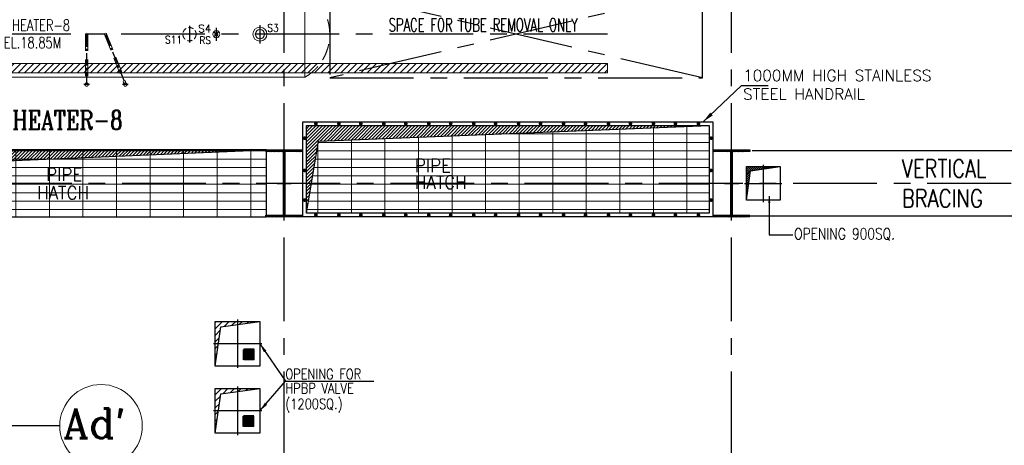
# Model space of a CAD drawing. Header units: inches. Extents: x 306235 to 1392759, y -66369 to 421098.
# Tile 75 of 91: x 508603 to 535014, y 118101 to 129514. Entities that reach past the tile are written whole.
import ezdxf

# ---------------------------------------------------------------- set-up
doc = ezdxf.new("R2010")
doc.units = ezdxf.units.IN
doc.header["$LTSCALE"] = 1800
doc.header["$MEASUREMENT"] = 0
for name, pattern in [('CENTER', [2, 1.25, -0.25, 0.25, -0.25]), ('CENTER2', [1.125, 0.75, -0.125, 0.125, -0.125]), ('HIDDEN', [0.375, 0.25, -0.125])]:
    doc.linetypes.add(name, pattern=pattern)
doc.layers.get('0').update_dxf_attribs({"color": 253, "lineweight": 9})
for name, color, linetype, lineweight in [('1', 7, 'Continuous', 18), ('A-REMOVABLE GRATING', 252, 'Continuous', 9), ('EQUIP', 8, 'HIDDEN', 9), ('STEEL', 231, 'Continuous', 18)]:
    doc.layers.add(name, color=color, linetype=linetype, lineweight=lineweight)
for name, color, linetype in [('BRACING', 1, 'HIDDEN'), ('CEN', 2, 'CENTER'), ('COL', 1, 'Continuous'), ('EXPERIMENT', 6, 'Continuous'), ('GRID', 251, 'CENTER'), ('OPENING', 40, 'Continuous'), ('TEXT', 3, 'Continuous')]:
    doc.layers.add(name, color=color, linetype=linetype)
doc.styles.add('COMPLEX', font='complex')
doc.styles.add('ROAMNS', font='ROMANS.shx')
doc.styles.add('ROMANC', font='ROMANC.SHX')
doc.styles.add('ROMANS', font='romans.shx')
doc.styles.add('ROMANT', font='romant')
doc.dimstyles.new('DIM INT 2.5', dxfattribs={"dimtxt": 250, "dimasz": 180, "dimexe": 100, "dimexo": 100, "dimgap": 100, "dimtad": 1, "dimdec": 0, "dimzin": 13, "dimdsep": 46, "dimlunit": 5, "dimtxsty": 'ROAMNS', "dimcen": 0.09, "dimclrd": 9, "dimclre": 9, "dimclrt": 4, "dimadec": 0, "dimazin": 0, "dimtfac": 1, "dimtdec": 0, "dimtix": 1, "dimtmove": 2, "dimatfit": 3, "dimfxl": 1, "dimtolj": 1, "dimtzin": 13, "dimarcsym": 0})
doc.dimstyles.new('STANDARD1', dxfattribs={"dimtxt": 300, "dimasz": 250, "dimexe": 0, "dimexo": 0, "dimgap": 80, "dimtad": 1, "dimdec": 0, "dimzin": 0, "dimdsep": 46, "dimtxsty": 'ROMANS', "dimcen": 0, "dimclrd": 4, "dimclre": 4, "dimclrt": 7, "dimadec": 0, "dimazin": 0, "dimtfac": 0.09, "dimtdec": 0, "dimtix": 1, "dimtofl": 0, "dimtmove": 0, "dimatfit": 3, "dimfxl": 1, "dimtolj": 1, "dimtzin": 0, "dimarcsym": 0})
doc.dimstyles.new('USER175', dxfattribs={"dimscale": 175, "dimtxt": 2, "dimasz": 1.75, "dimexe": 0, "dimexo": 0, "dimgap": 0.5, "dimtad": 1, "dimdec": 0, "dimzin": 0, "dimdsep": 46, "dimtxsty": 'ROMANS', "dimcen": 0, "dimclrd": 4, "dimclre": 4, "dimclrt": 4, "dimadec": 0, "dimazin": 0, "dimtfac": 0.09, "dimtdec": 0, "dimtix": 1, "dimtofl": 0, "dimtmove": 0, "dimatfit": 3, "dimfxl": 1, "dimtolj": 1, "dimtzin": 0, "dimarcsym": 0})

# ---------------------------------------------------------------- blocks, each defined once
blk = doc.blocks.new('B-ROW COLUMN')
at = {"layer": 'COL'}
h = blk.add_hatch(dxfattribs=at)
h.set_pattern_fill('ANSI31', color=256, scale=200, style=0)
h.set_pattern_definition([(45, (155648.048, 63141.767), (-17.67767, 17.67767), [])])
h.paths.add_polyline_path([(171095, 85178), (172085, 85178), (172085, 85128), (171095, 85128)])
h.paths.add_polyline_path([(171574, 86878), (171606, 86878), (171606, 85178), (171574, 85178)])
h.paths.add_polyline_path([(171095, 86928), (172085, 86928), (172085, 86878), (171095, 86878)])
blk.add_line((171590, 85128), (171590, 86928))
at = {"layer": 'CEN'}
for p, q in [((171590, 85128), (171590, 86928)), ((171399, 86028), (171782, 86028))]:
    blk.add_line(p, q, dxfattribs=at)
at = {"layer": 'COL'}
for points in [[(171095, 86928), (172085, 86928), (172085, 86878), (171095, 86878)], [(171574, 86878), (171606, 86878), (171606, 85178), (171574, 85178)], [(171095, 85178), (172085, 85178), (172085, 85128), (171095, 85128)]]:
    blk.add_lwpolyline(points, close=True, dxfattribs=at)
blk = doc.blocks.new('A$C69771F75')
at = {"layer": 'STEEL'}
h = blk.add_hatch(dxfattribs=at)
h.set_pattern_fill('ANSI31', color=8, scale=1000, style=0)
h.set_pattern_definition([(45, (9091.21, -1383.28), (-88.3883, 88.3883), [])])
h.paths.add_polyline_path([(19673, -785), (19673, -1035), (2630, -1035), (2630, -785)])
at = {"layer": 'CEN', "color": 8}
for p, q in [((22222, 1170), (12222, -1170)), ((22222, -1170), (12222, 1170)), ((5775, -1350), (5625, -1350)), ((6816, -1350), (6666, -1350))]:
    blk.add_line(p, q, dxfattribs=at)
at = {"layer": 'CEN', "linetype": 'CENTER'}
blk.add_line((19673, 0), (-1890, 0), dxfattribs=at)
at = {"layer": 'CEN', "color": 8, "linetype": 'CENTER2', "ltscale": 0.25}
for p, q in [((5700, 0), (5700, -1350)), ((6210, 0), (6741, -1350))]:
    blk.add_line(p, q, dxfattribs=at)
at = {"layer": 'CEN', "color": 8, "linetype": 'CENTER'}
for p, q in [((8460, 225), (8460, -225)), ((9180, 175), (9180, -175)), ((10350, 240), (10350, -252))]:
    blk.add_line(p, q, dxfattribs=at)
at = {"layer": 'CEN', "color": 8}
blk.add_lwpolyline([(22222, 1170), (12222, 1170), (12222, -1170), (22222, -1170)], close=True, dxfattribs=at)
at = {"layer": 'EQUIP', "color": 8, "linetype": 'Continuous'}
for p, q in [((11554, 1155), (11554, -1155)), ((11554, -1155), (400, -1155))]:
    blk.add_line(p, q, dxfattribs=at)
at = {"layer": 'EQUIP', "color": 8}
for p, q in [((5670, 0), (5670, -1318)), ((5730, 0), (5730, -1317)), ((6238, 11), (6757, -1308)), ((9120, -60), (9240, 60)), ((9122, 58), (9238, -58)), ((6182, -11), (6702, -1331))]:
    blk.add_line(p, q, dxfattribs=at)
at = {"layer": 'EQUIP', "color": 8, "linetype": 'Continuous'}
for centre, radius in [((5700, 0), 30), ((5700, 0), 30), ((6210, 0), 30), ((6210, 0), 30), ((9180, 0), 94.5), ((9180, 0), 44.5), ((10350, 0), 188), ((10350, 0), 124)]:
    blk.add_circle(centre, radius, dxfattribs=at)
at = {"layer": 'EQUIP', "color": 8, "linetype": 'HIDDEN', "ltscale": 0.3}
blk.add_circle((8460, 0), 178, dxfattribs=at)
at = {"layer": 'EQUIP', "color": 8}
for centre in [(5700, -1350), (6742, -1350)]:
    blk.add_circle(centre, 44.5, dxfattribs=at)
blk.add_arc((10890, 0), 1332, 299.9106, 60.0894, dxfattribs=at)
at = {"layer": 'STEEL', "color": 8}
blk.add_lwpolyline([(2630, -1035), (19673, -1035), (19673, -785), (2630, -785)], close=True, dxfattribs=at)
at = {"layer": 'EQUIP', "color": 8, "linetype": 'Continuous', "style": 'ROMANS', "width": 0.9}
for s, p in [('S3', (10547, 67)), ('S11', (7801, -246)), ('RS', (8722, -261))]:
    blk.add_text(s, height=200, dxfattribs=at).set_placement(p)
at = {"layer": 'EQUIP', "color": 8, "linetype": 'Continuous', "insert": (9040, 50), "char_height": 200, "attachment_point": 9, "style": 'ROMANS'}
blk.add_mtext('\\A1;S4', dxfattribs=at)
at = {"layer": 'EXPERIMENT', "color": 8, "style": 'COMPLEX', "width": 0.8}
blk.add_text('H.P. HEATER-8', height=500, dxfattribs=at).set_placement((2368, -2550))
at = {"layer": 'TEXT', "color": 8}
for s, height, style, width, p in [('H.P. HEATER-8', 300, 'ROMANT', 0.75, (2942, 91)), ('SPACE FOR TUBE REMOVAL ONLY', 350, 'ROMANS', 0.65, (13801, 75)), ('EL.18.85M', 300, 'ROMANT', 0.75, (3480, -379))]:
    blk.add_text(s, height=height, dxfattribs=dict(at, style=style, width=width)).set_placement(p)

msp = doc.modelspace()

# ---------------------------------------------------------------- hatches: boundary and pattern name
at = {"layer": 'A-REMOVABLE GRATING'}
h = msp.add_hatch(dxfattribs=at)
h.set_pattern_fill('GRATE', color=256, scale=7200, style=0)
h.paths.add_polyline_path([(527097.7, 126675), (516621.4, 126260.2), (516431.5, 125125), (527097.7, 125125)])
h.paths.add_polyline_path([(527097.7, 125125), (516431.5, 125125), (516297.7, 124325), (527097.7, 124325)])
h.paths.add_polyline_path([(519178.6, 124892.1), (520773.2, 124892.1), (520773.2, 125417.1), (519178.6, 125417.1)], flags=9)
h.paths.add_polyline_path([(519178.6, 125342.1), (520336.4, 125342.1), (520336.4, 125867.1), (519178.6, 125867.1)], flags=24)
h = msp.add_hatch(dxfattribs=at)
h.set_pattern_fill('GRATE', color=256, scale=7200, style=0)
h.paths.add_polyline_path([(505167.7, 124225), (515227.7, 124225), (515227.7, 126025), (505167.7, 126025)])
at = {"layer": 'OPENING'}
h = msp.add_hatch(dxfattribs=at)
h.set_pattern_fill('ANSI31', color=256, scale=500, style=0)
h.set_pattern_definition([(45, (387733.95, 39747.354), (-44.194174, 44.194174), [])])
h.paths.add_polyline_path([(527097.7, 126675), (516297.7, 126675), (516297.7, 125775), (516508, 125775), (516621.4, 126260.2)])
h.paths.add_polyline_path([(516523.7, 125772.4), (516297.7, 125775), (516297.7, 124325)])
h = msp.add_hatch(dxfattribs=at)
h.set_pattern_fill('ANSI31', color=256, scale=500, style=0)
h.set_pattern_definition([(45, (376603.95, 39097.354), (-44.194174, 44.194174), [])])
h.paths.add_polyline_path([(515227.7, 126025), (505167.7, 126025), (505167.7, 125125), (505378, 125125), (505491.4, 125610.2)])
h.paths.add_polyline_path([(505378, 125125), (505167.7, 125125), (505167.7, 124225)])
h = msp.add_hatch(dxfattribs=at)
h.set_pattern_fill('ANSI31', color=256, scale=300, style=0)
h.set_pattern_definition([(45, (374778, 40901.91), (-26.516504, 26.516504), [])])
h.paths.add_polyline_path([(528160.9, 125125), (528097.7, 125125), (528097.7, 124675)])
h.paths.add_polyline_path([(528208.6, 125464.1), (528547.7, 125511.7), (528547.7, 125575), (528097.7, 125575), (528097.7, 125125), (528160.9, 125125)])
h.paths.add_polyline_path([(528997.7, 125575), (528547.7, 125575), (528547.7, 125511.7)])
h = msp.add_hatch(dxfattribs=at)
h.set_pattern_fill('ANSI31', color=8, scale=1000, style=0)
h.paths.add_polyline_path([(514447.7, 121340.7), (514447.7, 121425), (513847.7, 121425), (513847.7, 120225), (513995.6, 121277.1)])
h.paths.add_polyline_path([(515047.7, 121425), (514447.7, 121425), (514447.7, 121340.7)])
h = msp.add_hatch(dxfattribs=at)
h.set_pattern_fill('ANSI31', color=8, scale=1000, style=0)
h.paths.add_polyline_path([(514447.7, 119540.7), (514447.7, 119625), (513847.7, 119625), (513847.7, 118425), (513995.6, 119477.1)])
h.paths.add_polyline_path([(515047.7, 119625), (514447.7, 119625), (514447.7, 119540.7)])

# ---------------------------------------------------------------- linework, layer by layer
msp.add_circle((510785.4, 118625), 1107.1)
at = {"layer": 'BRACING', "const_width": 40}
for points in [[(528246.3, 126000), (539164.9, 126000)], [(528215.6, 124250), (539149.7, 124250)]]:
    msp.add_lwpolyline(points, dxfattribs=at)
at = {"layer": 'CEN'}
for p, q in [((528547.7, 125625), (528547.7, 124625)), ((528047.7, 125125), (529047.7, 125125)), ((514447.7, 121475), (514447.7, 120175)), ((515097.7, 120825), (513797.7, 120825)), ((514447.7, 119675), (514447.7, 118375)), ((515097.7, 119025), (513797.7, 119025))]:
    msp.add_line(p, q, dxfattribs=at)
at = {"layer": 'GRID'}
for p, q in [((515697.7, 85427.5), (515697.7, 140625)), ((527697.7, 85427.5), (527697.7, 140625)), ((545997.7, 125125), (441197.7, 125125)), ((509675.2, 118625), (483181.6, 118625))]:
    msp.add_line(p, q, dxfattribs=at)
at = {"layer": 'OPENING'}
for points in [[(527197.7, 124225), (516197.7, 124225), (516197.7, 126775), (527197.7, 126775)], [(527097.7, 124325), (516297.7, 124325), (516297.7, 126675), (527097.7, 126675)], [(505167.7, 124225), (515227.7, 124225), (515227.7, 126025), (505167.7, 126025)], [(528097.7, 125575), (528997.7, 125575), (528997.7, 124675), (528097.7, 124675)], [(513847.7, 121425), (515047.7, 121425), (515047.7, 120225), (513847.7, 120225)], [(513847.7, 119625), (515047.7, 119625), (515047.7, 118425), (513847.7, 118425)]]:
    msp.add_lwpolyline(points, close=True, dxfattribs=at)
at = {"layer": 'OPENING', "const_width": 50}
for points in [[(516523, 126725, 1), (516573, 126725, 1)], [(517140.3, 126725, 1), (517190.3, 126725, 1)], [(517728.3, 126725, 1), (517778.3, 126725, 1)], [(518345.7, 126725, 1), (518395.7, 126725, 1)], [(518933.7, 126725, 1), (518983.7, 126725, 1)], [(519551, 126725, 1), (519601, 126725, 1)], [(520139, 126725, 1), (520189, 126725, 1)], [(520756.4, 126725, 1), (520806.4, 126725, 1)], [(521344.4, 126725, 1), (521394.4, 126725, 1)], [(521961.7, 126725, 1), (522011.7, 126725, 1)], [(522549.7, 126725, 1), (522599.7, 126725, 1)], [(523167.1, 126725, 1), (523217.1, 126725, 1)], [(523755, 126725, 1), (523805, 126725, 1)], [(524372.4, 126725, 1), (524422.4, 126725, 1)], [(524960.4, 126725, 1), (525010.4, 126725, 1)], [(525577.8, 126725, 1), (525627.8, 126725, 1)], [(526165.7, 126725, 1), (526215.7, 126725, 1)], [(526783.1, 126725, 1), (526833.1, 126725, 1)], [(516222.7, 126336.5, 1), (516272.7, 126336.5, 1)], [(527122.7, 126336.5, 1), (527172.7, 126336.5, 1)], [(516222.7, 125472.5, 1), (516272.7, 125472.5, 1)], [(527122.7, 125472.5, 1), (527172.7, 125472.5, 1)], [(516222.7, 124677, 1), (516272.7, 124677, 1)], [(527122.7, 124677, 1), (527172.7, 124677, 1)], [(516523, 124275, 1), (516573, 124275, 1)], [(517140.3, 124275, 1), (517190.3, 124275, 1)], [(517728.3, 124275, 1), (517778.3, 124275, 1)], [(518345.7, 124275, 1), (518395.7, 124275, 1)], [(518933.7, 124275, 1), (518983.7, 124275, 1)], [(519551, 124275, 1), (519601, 124275, 1)], [(520139, 124275, 1), (520189, 124275, 1)], [(520756.4, 124275, 1), (520806.4, 124275, 1)], [(521344.4, 124275, 1), (521394.4, 124275, 1)], [(521961.7, 124275, 1), (522011.7, 124275, 1)], [(522549.7, 124275, 1), (522599.7, 124275, 1)], [(523167.1, 124275, 1), (523217.1, 124275, 1)], [(523755, 124275, 1), (523805, 124275, 1)], [(524372.4, 124275, 1), (524422.4, 124275, 1)], [(524960.4, 124275, 1), (525010.4, 124275, 1)], [(525577.8, 124275, 1), (525627.8, 124275, 1)], [(526165.7, 124275, 1), (526215.7, 124275, 1)], [(526783.1, 124275, 1), (526833.1, 124275, 1)]]:
    msp.add_lwpolyline(points, format="xyb", close=True, dxfattribs=at)
at = {"layer": 'OPENING'}
for points in [[(516297.7, 124325), (516621.4, 126260.2), (527097.7, 126675)], [(505167.7, 124225), (505491.4, 125610.2), (515227.7, 126025)], [(528097.7, 124675), (528208.6, 125464.1), (528997.7, 125575)], [(513847.7, 120225), (513995.6, 121277.1), (515047.7, 121425)], [(513847.7, 118425), (513995.6, 119477.1), (515047.7, 119625)]]:
    msp.add_lwpolyline(points, dxfattribs=at)
at = {"layer": 'OPENING', "color": 8, "flags": 128}
for points in [[(514590.1, 120662.7), (514902.6, 120662.7)], [(514590.1, 120631.4), (514902.6, 120631.4)], [(514590.1, 120600.2), (514902.6, 120600.2)], [(514590.1, 120568.9), (514902.6, 120568.9)], [(514590.1, 120537.7), (514902.6, 120537.7)], [(514590.1, 120506.4), (514902.6, 120506.4)], [(514590.1, 120475.2), (514902.6, 120475.2)], [(514590.1, 120443.9), (514902.6, 120443.9)], [(514621.3, 120693.9), (514621.3, 120381.4)], [(514652.6, 120693.9), (514652.6, 120381.4)], [(514683.8, 120693.9), (514683.8, 120381.4)], [(514715.1, 120693.9), (514715.1, 120381.4)], [(514746.3, 120693.9), (514746.3, 120381.4)], [(514777.6, 120693.9), (514777.6, 120381.4)], [(514808.8, 120693.9), (514808.8, 120381.4)], [(514840.1, 120693.9), (514840.1, 120381.4)], [(514871.3, 120693.9), (514871.3, 120381.4)], [(514590.1, 120412.7), (514902.6, 120412.7)], [(514582.7, 118876.9), (514895.2, 118876.9)], [(514614, 118908.2), (514614, 118595.7)], [(514645.2, 118908.2), (514645.2, 118595.7)], [(514676.5, 118908.2), (514676.5, 118595.7)], [(514707.7, 118908.2), (514707.7, 118595.7)], [(514739, 118908.2), (514739, 118595.7)], [(514770.2, 118908.2), (514770.2, 118595.7)], [(514801.5, 118908.2), (514801.5, 118595.7)], [(514832.7, 118908.2), (514832.7, 118595.7)], [(514864, 118908.2), (514864, 118595.7)], [(514582.7, 118845.7), (514895.2, 118845.7)], [(514582.7, 118814.4), (514895.2, 118814.4)], [(514582.7, 118783.2), (514895.2, 118783.2)], [(514582.7, 118751.9), (514895.2, 118751.9)], [(514582.7, 118720.7), (514895.2, 118720.7)], [(514582.7, 118689.4), (514895.2, 118689.4)], [(514582.7, 118658.2), (514895.2, 118658.2)], [(514582.7, 118626.9), (514895.2, 118626.9)]]:
    msp.add_lwpolyline(points, dxfattribs=at)

# ---------------------------------------------------------------- block references
for name, p in [('A$C69771F75', (504697.7, 129125)), ('B-ROW COLUMN', (344107.5, 39097.7)), ('B-ROW COLUMN', (356107.5, 39097.4))]:
    msp.add_blockref(name, p)

# ---------------------------------------------------------------- texts
at = {"layer": 'TEXT', "color": 3, "style": 'ROMANS', "width": 0.936038}
for s, p in [('PIPE', (519203.7, 125429.6)), (' PIPE', (509086.2, 125189.7, -1000)), ('HATCH', (519203.7, 124979.6)), ('HATCH', (509072.5, 124698))]:
    msp.add_text(s, height=350, dxfattribs=at).set_placement(p)
at = {"layer": 'TEXT', "style": 'ROMANS', "width": 0.8}
for s, height, p in [('OPENING 900SQ.', 300, (529375.7, 123621.5)), ('OPENING FOR', 280, (515729.3, 119871.3)), ('HPBP VALVE', 280, (515729.3, 119491.3)), ('(1200SQ.)', 280, (515729.3, 119071.3))]:
    msp.add_text(s, height=height, dxfattribs=at).set_placement(p)
at = {"layer": 'TEXT', "style": 'ROMANC'}
msp.add_text("Ad'", height=800, dxfattribs=at).set_placement((509767, 118291.7))
at = {"layer": 'TEXT', "attachment_point": 1, "style": 'ROMANS'}
for s, insert, char_height, width in [('1000MM HIGH STAINLESS STEEL HANDRAIL ', (528007.1, 128169.7), 300, 6583.115), ('\\pi-129.07;COMPUTER\\P\\pi811.41;ROOM', (446500.4, 127332.3), 500, 3551.393), ('{\\W0.8;VERTICAL BRACING}', (532266.5, 125765), 480, 2515.419)]:
    msp.add_mtext(s, dxfattribs=dict(at, insert=insert, char_height=char_height, width=width))

# ---------------------------------------------------------------- leaders
for points in [[(515047.7, 120825), (515729.3, 119821.3), (518100.3, 119821.3)], [(515047.7, 119025), (515729.3, 119821.3)]]:
    msp.add_leader(points, dimstyle='STANDARD1')
at = {"layer": '1'}
msp.add_leader([(526937.8, 126775), (527963.5, 127752.9), (528684, 127752.9)], dimstyle='USER175', override={"dimgap": 0.5, "dimtad": 0}, dxfattribs=at)
at = {"layer": 'GRID', "color": 1, "true_color": 0xff0000}
msp.add_leader([(528710.1, 124781), (528710.1, 123742.6), (529341.6, 123742.6)], dimstyle='DIM INT 2.5', override={"dimgap": 100, "dimtad": 0, "dimfxl": 0.18, "dimtfill": 1, "dimarcsym": 2}, dxfattribs=at)

doc.saveas('drawing.dxf')
